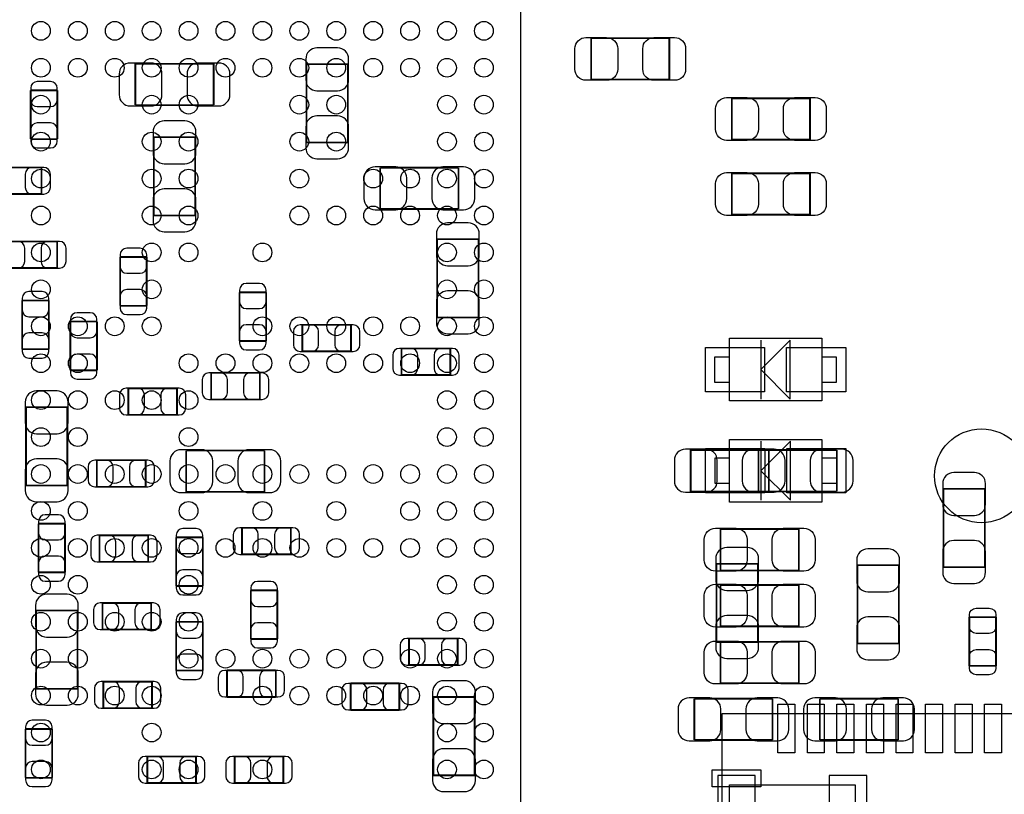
# Model space of a CAD drawing. Extents: x -31 to 84, y -5 to 52.
# Tile 5 of 14: x 27 to 40, y 15 to 25. Entities that reach past the tile are written whole.
import ezdxf

# ---------------------------------------------------------------- set-up
doc = ezdxf.new("R2010")
doc.units = 0
for name, color, linetype in [('PG_ASSEMBLY_BOTTOM', 253, 'CONTINUOUS'), ('PG_ASSEMBLY_TOP', 7, 'CONTINUOUS'), ('PIN_BOTTOM', 253, 'CONTINUOUS'), ('PIN_TOP', 7, 'CONTINUOUS')]:
    doc.layers.add(name, color=color, linetype=linetype)

msp = doc.modelspace()

# ---------------------------------------------------------------- linework, layer by layer
at = {"layer": 'PG_ASSEMBLY_BOTTOM', "const_width": 0.024892}
for points in [[(29.193998, 24.791924), (28.133802, 24.791924)], [(28.133802, 24.791924), (28.133802, 24.232108)], [(29.193998, 24.232108), (29.193998, 24.791924)], [(31.011876, 24.786082), (30.45206, 24.786082)], [(30.45206, 24.786082), (30.45206, 23.725886)], [(31.011876, 23.725886), (31.011876, 24.786082)], [(27.075892, 24.432006), (26.71572, 24.432006)], [(26.71572, 24.432006), (26.71572, 23.772114)], [(27.075892, 23.772114), (27.075892, 24.432006)], [(28.133802, 24.232108), (29.193998, 24.232108)], [(26.71572, 23.772114), (27.075892, 23.772114)], [(28.383992, 23.797514), (28.383992, 22.737318)], [(28.943808, 23.797514), (28.383992, 23.797514)], [(28.943808, 22.737318), (28.943808, 23.797514)], [(30.45206, 23.725886), (31.011876, 23.725886)], [(26.862278, 23.388574), (26.202386, 23.388574)], [(26.862278, 23.028402), (26.862278, 23.388574)], [(32.509714, 23.386288), (31.449518, 23.386288)], [(31.449518, 23.386288), (31.449518, 22.826472)], [(32.509714, 22.826472), (32.509714, 23.386288)], [(26.202386, 23.028402), (26.862278, 23.028402)], [(31.449518, 22.826472), (32.509714, 22.826472)], [(28.383992, 22.737318), (28.943808, 22.737318)], [(32.221424, 22.417786), (32.221424, 21.35759)], [(32.78124, 22.417786), (32.221424, 22.417786)], [(32.78124, 21.35759), (32.78124, 22.417786)], [(27.075638, 22.386544), (26.415746, 22.386544)], [(27.075638, 22.026372), (27.075638, 22.386544)], [(28.286964, 22.175216), (27.926792, 22.175216)], [(27.926792, 22.175216), (27.926792, 21.515324)], [(28.286964, 21.515324), (28.286964, 22.175216)], [(26.415746, 22.026372), (27.075638, 22.026372)], [(29.544772, 21.69795), (29.544772, 21.038058)], [(29.904944, 21.69795), (29.544772, 21.69795)], [(29.904944, 21.038058), (29.904944, 21.69795)], [(26.961592, 21.587968), (26.60142, 21.587968)], [(26.60142, 21.587968), (26.60142, 20.928076)], [(26.961592, 20.928076), (26.961592, 21.587968)], [(27.926792, 21.515324), (28.286964, 21.515324)], [(32.221424, 21.35759), (32.78124, 21.35759)], [(27.253184, 21.30171), (27.253184, 20.641818)], [(27.613356, 21.30171), (27.253184, 21.30171)], [(27.613356, 20.641818), (27.613356, 21.30171)], [(31.054548, 21.258022), (30.394656, 21.258022)], [(30.394656, 21.258022), (30.394656, 20.89785)], [(31.054548, 20.89785), (31.054548, 21.258022)], [(26.60142, 20.928076), (26.961592, 20.928076)], [(29.544772, 21.038058), (29.904944, 21.038058)], [(32.398716, 20.938236), (31.738824, 20.938236)], [(31.738824, 20.938236), (31.738824, 20.578064)], [(32.398716, 20.578064), (32.398716, 20.938236)], [(30.394656, 20.89785), (31.054548, 20.89785)], [(27.253184, 20.641818), (27.613356, 20.641818)], [(29.8196, 20.606766), (29.159708, 20.606766)], [(29.159708, 20.606766), (29.159708, 20.246594)], [(29.8196, 20.246594), (29.8196, 20.606766)], [(31.738824, 20.578064), (32.398716, 20.578064)], [(28.697428, 20.398486), (28.037536, 20.398486)], [(28.037536, 20.398486), (28.037536, 20.038314)], [(28.697428, 20.038314), (28.697428, 20.398486)], [(27.213052, 20.142962), (26.653236, 20.142962)], [(26.653236, 20.142962), (26.653236, 19.082766)], [(27.213052, 19.082766), (27.213052, 20.142962)], [(29.159708, 20.246594), (29.8196, 20.246594)], [(28.037536, 20.038314), (28.697428, 20.038314)], [(29.882846, 19.555968), (28.82265, 19.555968)], [(28.82265, 19.555968), (28.82265, 18.996152)], [(29.882846, 18.996152), (29.882846, 19.555968)], [(35.653726, 19.562064), (35.653726, 19.002248), (36.713922, 19.002248), (36.713922, 19.562064), (35.653726, 19.562064)], [(37.63391, 19.562064), (36.573714, 19.562064)], [(36.573714, 19.562064), (36.573714, 19.002248)], [(37.63391, 19.002248), (37.63391, 19.562064)], [(28.272486, 19.425666), (27.612594, 19.425666)], [(27.612594, 19.425666), (27.612594, 19.065494)], [(28.272486, 19.065494), (28.272486, 19.425666)], [(26.653236, 19.082766), (27.213052, 19.082766)], [(27.612594, 19.065494), (28.272486, 19.065494)], [(28.82265, 18.996152), (29.882846, 18.996152)], [(36.573714, 19.002248), (37.63391, 19.002248)], [(39.0779, 17.977866), (39.637716, 17.977866), (39.637716, 19.038062), (39.0779, 19.038062), (39.0779, 17.977866)], [(27.181556, 18.56613), (26.821384, 18.56613)], [(26.821384, 18.56613), (26.821384, 17.906238)], [(27.181556, 17.906238), (27.181556, 18.56613)], [(28.308046, 18.40865), (27.648154, 18.40865)], [(27.648154, 18.40865), (27.648154, 18.048478)], [(28.308046, 18.048478), (28.308046, 18.40865)], [(30.238446, 18.51025), (29.578554, 18.51025)], [(29.578554, 18.51025), (29.578554, 18.150078)], [(30.238446, 18.150078), (30.238446, 18.51025)], [(28.687014, 18.38071), (28.687014, 17.720818)], [(29.047186, 18.38071), (28.687014, 18.38071)], [(29.047186, 17.720818), (29.047186, 18.38071)], [(29.578554, 18.150078), (30.238446, 18.150078)], [(27.648154, 18.048478), (28.308046, 18.048478)], [(36.563808, 18.022062), (36.003992, 18.022062)], [(36.003992, 18.022062), (36.003992, 16.961866)], [(36.563808, 16.961866), (36.563808, 18.022062)], [(38.47338, 18.003266), (37.913564, 18.003266)], [(37.913564, 18.003266), (37.913564, 16.94307)], [(38.47338, 16.94307), (38.47338, 18.003266)], [(26.821384, 17.906238), (27.181556, 17.906238)], [(28.687014, 17.720818), (29.047186, 17.720818)], [(30.056836, 17.663922), (29.696664, 17.663922)], [(29.696664, 17.663922), (29.696664, 17.00403)], [(30.056836, 17.00403), (30.056836, 17.663922)], [(28.347416, 17.492726), (27.687524, 17.492726)], [(27.687524, 17.492726), (27.687524, 17.132554)], [(28.347416, 17.132554), (28.347416, 17.492726)], [(27.350974, 17.389602), (26.791158, 17.389602)], [(26.791158, 17.389602), (26.791158, 16.329406)], [(27.350974, 16.329406), (27.350974, 17.389602)], [(28.687014, 17.23771), (28.687014, 16.577818)], [(29.047186, 17.23771), (28.687014, 17.23771)], [(29.047186, 16.577818), (29.047186, 17.23771)], [(27.687524, 17.132554), (28.347416, 17.132554)], [(29.696664, 17.00403), (30.056836, 17.00403)], [(32.499046, 17.01165), (31.839154, 17.01165)], [(31.839154, 17.01165), (31.839154, 16.651478)], [(32.499046, 16.651478), (32.499046, 17.01165)], [(36.003992, 16.961866), (36.563808, 16.961866)], [(37.913564, 16.94307), (38.47338, 16.94307)], [(28.687014, 16.577818), (29.047186, 16.577818)], [(30.035246, 16.57985), (29.375354, 16.57985)], [(29.375354, 16.57985), (29.375354, 16.219678)], [(30.035246, 16.219678), (30.035246, 16.57985)], [(31.839154, 16.651478), (32.499046, 16.651478)], [(28.358846, 16.42745), (27.698954, 16.42745)], [(27.698954, 16.42745), (27.698954, 16.067278)], [(28.358846, 16.067278), (28.358846, 16.42745)], [(31.709106, 16.403574), (31.049214, 16.403574)], [(31.049214, 16.403574), (31.049214, 16.043402)], [(31.709106, 16.043402), (31.709106, 16.403574)], [(26.791158, 16.329406), (27.350974, 16.329406)], [(29.375354, 16.219678), (30.035246, 16.219678)], [(32.168592, 16.218662), (32.168592, 15.158466)], [(32.728408, 16.218662), (32.168592, 16.218662)], [(32.728408, 15.158466), (32.728408, 16.218662)], [(36.763198, 16.197072), (35.703002, 16.197072)], [(35.703002, 16.197072), (35.703002, 15.637256)], [(36.763198, 15.637256), (36.763198, 16.197072)], [(38.464998, 16.197072), (37.404802, 16.197072)], [(37.404802, 16.197072), (37.404802, 15.637256)], [(38.464998, 15.637256), (38.464998, 16.197072)], [(27.698954, 16.067278), (28.358846, 16.067278)], [(31.049214, 16.043402), (31.709106, 16.043402)], [(26.645616, 15.785338), (26.645616, 15.125446)], [(27.005788, 15.785338), (26.645616, 15.785338)], [(27.005788, 15.125446), (27.005788, 15.785338)], [(35.703002, 15.637256), (36.763198, 15.637256)], [(37.404802, 15.637256), (38.464998, 15.637256)], [(28.955238, 15.41399), (28.295346, 15.41399)], [(28.295346, 15.41399), (28.295346, 15.053818)], [(28.955238, 15.053818), (28.955238, 15.41399)], [(30.13837, 15.41399), (29.478478, 15.41399)], [(29.478478, 15.41399), (29.478478, 15.053818)], [(30.13837, 15.053818), (30.13837, 15.41399)], [(26.645616, 15.125446), (27.005788, 15.125446)], [(32.168592, 15.158466), (32.728408, 15.158466)], [(28.295346, 15.053818), (28.955238, 15.053818)], [(29.478478, 15.053818), (30.13837, 15.053818)]]:
    msp.add_lwpolyline(points, dxfattribs=at)
at = {"layer": 'PG_ASSEMBLY_BOTTOM'}
msp.add_lwpolyline([(36.179506, 11.12901), (36.179506, 15.03045), (37.881306, 15.03045), (37.881306, 11.12901)], close=True, dxfattribs=at)
at = {"layer": 'PG_ASSEMBLY_TOP'}
for points in [[(33.354518, 11.738102), (33.354518, 25.738074)], [(36.178998, 20.227036), (36.178998, 21.07692)], [(36.178998, 21.07692), (37.429186, 21.07692)], [(37.429186, 21.07692), (37.429186, 20.227036)], [(36.604194, 21.052028), (36.604194, 20.251928)], [(37.00399, 21.052028), (36.604194, 20.651978)], [(37.00399, 20.251928), (37.00399, 21.052028)], [(36.178998, 20.821904), (35.9791, 20.821904)], [(35.9791, 20.821904), (35.9791, 20.482052)], [(36.178998, 20.482052), (36.178998, 20.821904)], [(37.629084, 20.821904), (37.429186, 20.821904)], [(37.429186, 20.821904), (37.429186, 20.482052)], [(37.629084, 20.482052), (37.629084, 20.821904)], [(36.604194, 20.651978), (37.00399, 20.251928)], [(35.9791, 20.482052), (36.178998, 20.482052)], [(37.429186, 20.482052), (37.629084, 20.482052)], [(37.429186, 20.227036), (36.178998, 20.227036)], [(36.181792, 18.85696), (36.181792, 19.706844)], [(36.181792, 19.706844), (37.43198, 19.706844)], [(36.606988, 19.681952), (36.606988, 18.881852)], [(37.006784, 19.681952), (36.606988, 19.281902)], [(37.006784, 18.881852), (37.006784, 19.681952)], [(37.43198, 19.706844), (37.43198, 18.85696)], [(36.181792, 19.451828), (35.981894, 19.451828)], [(35.981894, 19.451828), (35.981894, 19.111976)], [(36.181792, 19.111976), (36.181792, 19.451828)], [(37.631878, 19.451828), (37.43198, 19.451828)], [(37.43198, 19.451828), (37.43198, 19.111976)], [(37.631878, 19.111976), (37.631878, 19.451828)], [(36.606988, 19.281902), (37.006784, 18.881852)], [(35.981894, 19.111976), (36.181792, 19.111976)], [(37.43198, 19.111976), (37.631878, 19.111976)], [(37.43198, 18.85696), (36.181792, 18.85696)], [(36.074604, 15.992602), (36.074604, 9.840722)], [(42.226484, 15.992602), (36.074604, 15.992602)]]:
    msp.add_lwpolyline(points, dxfattribs=at)
at = {"layer": 'PG_ASSEMBLY_TOP', "const_width": 0.024892}
for points in [[(34.306002, 25.137872), (35.366198, 25.137872)], [(34.306002, 24.578056), (34.306002, 25.137872)], [(35.366198, 25.137872), (35.366198, 24.578056)], [(35.366198, 24.578056), (34.306002, 24.578056)], [(36.211002, 24.325072), (37.271198, 24.325072)], [(36.211002, 23.765256), (36.211002, 24.325072)], [(37.271198, 24.325072), (37.271198, 23.765256)], [(37.271198, 23.765256), (36.211002, 23.765256)], [(36.211002, 23.309072), (37.271198, 23.309072)], [(36.211002, 22.749256), (36.211002, 23.309072)], [(37.271198, 23.309072), (37.271198, 22.749256)], [(37.271198, 22.749256), (36.211002, 22.749256)], [(36.058602, 18.49247), (37.118798, 18.49247)], [(36.058602, 17.932654), (36.058602, 18.49247)], [(37.118798, 18.49247), (37.118798, 17.932654)], [(37.118798, 17.932654), (36.058602, 17.932654)], [(36.058602, 17.735804), (37.118798, 17.735804)], [(36.058602, 17.175988), (36.058602, 17.735804)], [(37.118798, 17.735804), (37.118798, 17.175988)], [(39.429182, 16.64081), (39.429182, 17.300702)], [(39.429182, 17.300702), (39.789354, 17.300702)], [(39.789354, 17.300702), (39.789354, 16.64081)], [(37.118798, 17.175988), (36.058602, 17.175988)], [(36.058602, 16.966184), (37.118798, 16.966184)], [(36.058602, 16.406368), (36.058602, 16.966184)], [(37.118798, 16.966184), (37.118798, 16.406368)], [(39.789354, 16.64081), (39.429182, 16.64081)], [(37.118798, 16.406368), (36.058602, 16.406368)]]:
    msp.add_lwpolyline(points, dxfattribs=at)
at = {"layer": 'PIN_BOTTOM'}
for points in [[(30.4419, 24.855932), (30.4419, 24.576024, 0.414846), (30.592014, 24.42591), (30.871922, 24.42591, 0.414846), (31.022036, 24.576024), (31.022036, 24.855932, 0.414846), (30.871922, 25.006046), (30.592014, 25.006046, 0.414846)], [(28.063952, 24.221948), (28.34386, 24.221948, 0.414846), (28.493974, 24.372062), (28.493974, 24.65197, 0.414846), (28.34386, 24.802084), (28.063952, 24.802084, 0.414846), (27.913838, 24.65197), (27.913838, 24.372062, 0.414846)], [(29.263848, 24.802084), (28.98394, 24.802084, 0.414846), (28.833826, 24.65197), (28.833826, 24.372062, 0.414846), (28.98394, 24.221948), (29.263848, 24.221948, 0.414846), (29.413962, 24.372062), (29.413962, 24.65197, 0.414846)], [(26.71572, 24.461978), (26.71572, 24.301958, 0.413587), (26.80589, 24.212042), (26.985722, 24.212042, 0.413587), (27.075892, 24.301958), (27.075892, 24.461978, 0.413587), (26.985722, 24.551894), (26.80589, 24.551894, 0.413587)], [(28.373832, 23.867364), (28.373832, 23.587456, 0.414846), (28.523946, 23.437342), (28.803854, 23.437342, 0.414846), (28.953968, 23.587456), (28.953968, 23.867364, 0.414846), (28.803854, 24.017478), (28.523946, 24.017478, 0.414846)], [(31.022036, 23.656036), (31.022036, 23.935944, 0.414846), (30.871922, 24.086058), (30.592014, 24.086058, 0.414846), (30.4419, 23.935944), (30.4419, 23.656036, 0.414846), (30.592014, 23.505922), (30.871922, 23.505922, 0.414846)], [(27.075892, 23.742142), (27.075892, 23.902162, 0.413587), (26.985722, 23.992078), (26.80589, 23.992078, 0.413587), (26.71572, 23.902162), (26.71572, 23.742142, 0.413587), (26.80589, 23.652226), (26.985722, 23.652226, 0.413587)], [(26.89225, 23.388574), (26.73223, 23.388574, 0.413587), (26.642314, 23.298404), (26.642314, 23.118572, 0.413587), (26.73223, 23.028402), (26.89225, 23.028402, 0.413587), (26.982166, 23.118572), (26.982166, 23.298404, 0.413587)], [(31.379668, 22.816312), (31.659576, 22.816312, 0.414846), (31.80969, 22.966426), (31.80969, 23.246334, 0.414846), (31.659576, 23.396448), (31.379668, 23.396448, 0.414846), (31.229554, 23.246334), (31.229554, 22.966426, 0.414846)], [(32.579564, 23.396448), (32.299656, 23.396448, 0.414846), (32.149542, 23.246334), (32.149542, 22.966426, 0.414846), (32.299656, 22.816312), (32.579564, 22.816312, 0.414846), (32.729678, 22.966426), (32.729678, 23.246334, 0.414846)], [(28.953968, 22.667468), (28.953968, 22.947376, 0.414846), (28.803854, 23.09749), (28.523946, 23.09749, 0.414846), (28.373832, 22.947376), (28.373832, 22.667468, 0.414846), (28.523946, 22.517354), (28.803854, 22.517354, 0.414846)], [(32.211264, 22.487636), (32.211264, 22.207728, 0.414846), (32.361378, 22.057614), (32.641286, 22.057614, 0.414846), (32.7914, 22.207728), (32.7914, 22.487636, 0.414846), (32.641286, 22.63775), (32.361378, 22.63775, 0.414846)], [(26.385774, 22.026372), (26.545794, 22.026372, 0.413587), (26.63571, 22.116542), (26.63571, 22.296374, 0.413587), (26.545794, 22.386544), (26.385774, 22.386544, 0.413587), (26.295858, 22.296374), (26.295858, 22.116542, 0.413587)], [(27.10561, 22.386544), (26.94559, 22.386544, 0.413587), (26.855674, 22.296374), (26.855674, 22.116542, 0.413587), (26.94559, 22.026372), (27.10561, 22.026372, 0.413587), (27.195526, 22.116542), (27.195526, 22.296374, 0.413587)], [(27.926792, 22.205188), (27.926792, 22.045168, 0.413587), (28.016962, 21.955252), (28.196794, 21.955252, 0.413587), (28.286964, 22.045168), (28.286964, 22.205188, 0.413587), (28.196794, 22.295104), (28.016962, 22.295104, 0.413587)], [(29.544772, 21.727922), (29.544772, 21.567902, 0.413587), (29.634942, 21.477986), (29.814774, 21.477986, 0.413587), (29.904944, 21.567902), (29.904944, 21.727922, 0.413587), (29.814774, 21.817838), (29.634942, 21.817838, 0.413587)], [(26.60142, 21.61794), (26.60142, 21.45792, 0.413587), (26.69159, 21.368004), (26.871422, 21.368004, 0.413587), (26.961592, 21.45792), (26.961592, 21.61794, 0.413587), (26.871422, 21.707856), (26.69159, 21.707856, 0.413587)], [(28.286964, 21.485352), (28.286964, 21.645372, 0.413587), (28.196794, 21.735288), (28.016962, 21.735288, 0.413587), (27.926792, 21.645372), (27.926792, 21.485352, 0.413587), (28.016962, 21.395436), (28.196794, 21.395436, 0.413587)], [(32.7914, 21.28774), (32.7914, 21.567648, 0.414846), (32.641286, 21.717762), (32.361378, 21.717762, 0.414846), (32.211264, 21.567648), (32.211264, 21.28774, 0.414846), (32.361378, 21.137626), (32.641286, 21.137626, 0.414846)], [(27.253184, 21.331682), (27.253184, 21.171662, 0.413587), (27.343354, 21.081746), (27.523186, 21.081746, 0.413587), (27.613356, 21.171662), (27.613356, 21.331682, 0.413587), (27.523186, 21.421598), (27.343354, 21.421598, 0.413587)], [(29.904944, 21.008086), (29.904944, 21.168106, 0.413587), (29.814774, 21.258022), (29.634942, 21.258022, 0.413587), (29.544772, 21.168106), (29.544772, 21.008086, 0.413587), (29.634942, 20.91817), (29.814774, 20.91817, 0.413587)], [(30.364684, 20.89785), (30.524704, 20.89785, 0.413587), (30.61462, 20.98802), (30.61462, 21.167852, 0.413587), (30.524704, 21.258022), (30.364684, 21.258022, 0.413587), (30.274768, 21.167852), (30.274768, 20.98802, 0.413587)], [(31.08452, 21.258022), (30.9245, 21.258022, 0.413587), (30.834584, 21.167852), (30.834584, 20.98802, 0.413587), (30.9245, 20.89785), (31.08452, 20.89785, 0.413587), (31.174436, 20.98802), (31.174436, 21.167852, 0.413587)], [(26.961592, 20.898104), (26.961592, 21.058124, 0.413587), (26.871422, 21.14804), (26.69159, 21.14804, 0.413587), (26.60142, 21.058124), (26.60142, 20.898104, 0.413587), (26.69159, 20.808188), (26.871422, 20.808188, 0.413587)], [(31.708852, 20.578064), (31.868872, 20.578064, 0.413587), (31.958788, 20.668234), (31.958788, 20.848066, 0.413587), (31.868872, 20.938236), (31.708852, 20.938236, 0.413587), (31.618936, 20.848066), (31.618936, 20.668234, 0.413587)], [(32.428688, 20.938236), (32.268668, 20.938236, 0.413587), (32.178752, 20.848066), (32.178752, 20.668234, 0.413587), (32.268668, 20.578064), (32.428688, 20.578064, 0.413587), (32.518604, 20.668234), (32.518604, 20.848066, 0.413587)], [(27.613356, 20.611846), (27.613356, 20.771866, 0.413587), (27.523186, 20.861782), (27.343354, 20.861782, 0.413587), (27.253184, 20.771866), (27.253184, 20.611846, 0.413587), (27.343354, 20.52193), (27.523186, 20.52193, 0.413587)], [(29.129736, 20.246594), (29.289756, 20.246594, 0.413587), (29.379672, 20.336764), (29.379672, 20.516596, 0.413587), (29.289756, 20.606766), (29.129736, 20.606766, 0.413587), (29.03982, 20.516596), (29.03982, 20.336764, 0.413587)], [(29.849572, 20.606766), (29.689552, 20.606766, 0.413587), (29.599636, 20.516596), (29.599636, 20.336764, 0.413587), (29.689552, 20.246594), (29.849572, 20.246594, 0.413587), (29.939488, 20.336764), (29.939488, 20.516596, 0.413587)], [(26.643076, 20.212812), (26.643076, 19.932904, 0.414846), (26.79319, 19.78279), (27.073098, 19.78279, 0.414846), (27.223212, 19.932904), (27.223212, 20.212812, 0.414846), (27.073098, 20.362926), (26.79319, 20.362926, 0.414846)], [(28.007564, 20.038314), (28.167584, 20.038314, 0.413587), (28.2575, 20.128484), (28.2575, 20.308316, 0.413587), (28.167584, 20.398486), (28.007564, 20.398486, 0.413587), (27.917648, 20.308316), (27.917648, 20.128484, 0.413587)], [(28.7274, 20.398486), (28.56738, 20.398486, 0.413587), (28.477464, 20.308316), (28.477464, 20.128484, 0.413587), (28.56738, 20.038314), (28.7274, 20.038314, 0.413587), (28.817316, 20.128484), (28.817316, 20.308316, 0.413587)], [(28.7528, 18.985992), (29.032708, 18.985992, 0.414846), (29.182822, 19.136106), (29.182822, 19.416014, 0.414846), (29.032708, 19.566128), (28.7528, 19.566128, 0.414846), (28.602686, 19.416014), (28.602686, 19.136106, 0.414846)], [(29.952696, 19.566128), (29.672788, 19.566128, 0.414846), (29.522674, 19.416014), (29.522674, 19.136106, 0.414846), (29.672788, 18.985992), (29.952696, 18.985992, 0.414846), (30.10281, 19.136106), (30.10281, 19.416014, 0.414846)], [(35.583876, 18.992088), (35.863784, 18.992088, 0.414846), (36.013898, 19.142202), (36.013898, 19.42211, 0.414846), (35.863784, 19.572224), (35.583876, 19.572224, 0.414846), (35.433762, 19.42211), (35.433762, 19.142202, 0.414846)], [(36.783772, 19.572224), (36.503864, 19.572224, 0.414846), (36.35375, 19.42211), (36.35375, 19.142202, 0.414846), (36.503864, 18.992088), (36.783772, 18.992088, 0.414846), (36.933886, 19.142202), (36.933886, 19.42211, 0.414846)], [(36.503864, 18.992088), (36.783772, 18.992088, 0.414846), (36.933886, 19.142202), (36.933886, 19.42211, 0.414846), (36.783772, 19.572224), (36.503864, 19.572224, 0.414846), (36.35375, 19.42211), (36.35375, 19.142202, 0.414846)], [(37.70376, 19.572224), (37.423852, 19.572224, 0.414846), (37.273738, 19.42211), (37.273738, 19.142202, 0.414846), (37.423852, 18.992088), (37.70376, 18.992088, 0.414846), (37.853874, 19.142202), (37.853874, 19.42211, 0.414846)], [(27.223212, 19.012916), (27.223212, 19.292824, 0.414846), (27.073098, 19.442938), (26.79319, 19.442938, 0.414846), (26.643076, 19.292824), (26.643076, 19.012916, 0.414846), (26.79319, 18.862802), (27.073098, 18.862802, 0.414846)], [(27.582622, 19.065494), (27.742642, 19.065494, 0.413587), (27.832558, 19.155664), (27.832558, 19.335496, 0.413587), (27.742642, 19.425666), (27.582622, 19.425666, 0.413587), (27.492706, 19.335496), (27.492706, 19.155664, 0.413587)], [(28.302458, 19.425666), (28.142438, 19.425666, 0.413587), (28.052522, 19.335496), (28.052522, 19.155664, 0.413587), (28.142438, 19.065494), (28.302458, 19.065494, 0.413587), (28.392374, 19.155664), (28.392374, 19.335496, 0.413587)], [(39.06774, 19.107912), (39.06774, 18.828004, 0.414846), (39.217854, 18.67789), (39.497762, 18.67789, 0.414846), (39.647876, 18.828004), (39.647876, 19.107912, 0.414846), (39.497762, 19.258026), (39.217854, 19.258026, 0.414846)], [(26.821384, 18.596102), (26.821384, 18.436082, 0.413587), (26.911554, 18.346166), (27.091386, 18.346166, 0.413587), (27.181556, 18.436082), (27.181556, 18.596102, 0.413587), (27.091386, 18.686018), (26.911554, 18.686018, 0.413587)], [(27.618182, 18.048478), (27.778202, 18.048478, 0.413587), (27.868118, 18.138648), (27.868118, 18.31848, 0.413587), (27.778202, 18.40865), (27.618182, 18.40865, 0.413587), (27.528266, 18.31848), (27.528266, 18.138648, 0.413587)], [(28.338018, 18.40865), (28.177998, 18.40865, 0.413587), (28.088082, 18.31848), (28.088082, 18.138648, 0.413587), (28.177998, 18.048478), (28.338018, 18.048478, 0.413587), (28.427934, 18.138648), (28.427934, 18.31848, 0.413587)], [(28.687014, 18.410682), (28.687014, 18.250662, 0.413587), (28.777184, 18.160746), (28.957016, 18.160746, 0.413587), (29.047186, 18.250662), (29.047186, 18.410682, 0.413587), (28.957016, 18.500598), (28.777184, 18.500598, 0.413587)], [(29.548582, 18.150078), (29.708602, 18.150078, 0.413587), (29.798518, 18.240248), (29.798518, 18.42008, 0.413587), (29.708602, 18.51025), (29.548582, 18.51025, 0.413587), (29.458666, 18.42008), (29.458666, 18.240248, 0.413587)], [(30.268418, 18.51025), (30.108398, 18.51025, 0.413587), (30.018482, 18.42008), (30.018482, 18.240248, 0.413587), (30.108398, 18.150078), (30.268418, 18.150078, 0.413587), (30.358334, 18.240248), (30.358334, 18.42008, 0.413587)], [(39.647876, 17.908016), (39.647876, 18.187924, 0.414846), (39.497762, 18.338038), (39.217854, 18.338038, 0.414846), (39.06774, 18.187924), (39.06774, 17.908016, 0.414846), (39.217854, 17.757902), (39.497762, 17.757902, 0.414846)], [(35.993832, 18.091912), (35.993832, 17.812004, 0.414846), (36.143946, 17.66189), (36.423854, 17.66189, 0.414846), (36.573968, 17.812004), (36.573968, 18.091912, 0.414846), (36.423854, 18.242026), (36.143946, 18.242026, 0.414846)], [(37.903404, 18.073116), (37.903404, 17.793208, 0.414846), (38.053518, 17.643094), (38.333426, 17.643094, 0.414846), (38.48354, 17.793208), (38.48354, 18.073116, 0.414846), (38.333426, 18.22323), (38.053518, 18.22323, 0.414846)], [(27.181556, 17.876266), (27.181556, 18.036286, 0.413587), (27.091386, 18.126202), (26.911554, 18.126202, 0.413587), (26.821384, 18.036286), (26.821384, 17.876266, 0.413587), (26.911554, 17.78635), (27.091386, 17.78635, 0.413587)], [(29.047186, 17.690846), (29.047186, 17.850866, 0.413587), (28.957016, 17.940782), (28.777184, 17.940782, 0.413587), (28.687014, 17.850866), (28.687014, 17.690846, 0.413587), (28.777184, 17.60093), (28.957016, 17.60093, 0.413587)], [(29.696664, 17.693894), (29.696664, 17.533874, 0.413587), (29.786834, 17.443958), (29.966666, 17.443958, 0.413587), (30.056836, 17.533874), (30.056836, 17.693894, 0.413587), (29.966666, 17.78381), (29.786834, 17.78381, 0.413587)], [(26.780998, 17.459452), (26.780998, 17.179544, 0.414846), (26.931112, 17.02943), (27.21102, 17.02943, 0.414846), (27.361134, 17.179544), (27.361134, 17.459452, 0.414846), (27.21102, 17.609566), (26.931112, 17.609566, 0.414846)], [(27.657552, 17.132554), (27.817572, 17.132554, 0.413587), (27.907488, 17.222724), (27.907488, 17.402556, 0.413587), (27.817572, 17.492726), (27.657552, 17.492726, 0.413587), (27.567636, 17.402556), (27.567636, 17.222724, 0.413587)], [(28.377388, 17.492726), (28.217368, 17.492726, 0.413587), (28.127452, 17.402556), (28.127452, 17.222724, 0.413587), (28.217368, 17.132554), (28.377388, 17.132554, 0.413587), (28.467304, 17.222724), (28.467304, 17.402556, 0.413587)], [(28.687014, 17.267682), (28.687014, 17.107662, 0.413587), (28.777184, 17.017746), (28.957016, 17.017746, 0.413587), (29.047186, 17.107662), (29.047186, 17.267682, 0.413587), (28.957016, 17.357598), (28.777184, 17.357598, 0.413587)], [(30.056836, 16.974058), (30.056836, 17.134078, 0.413587), (29.966666, 17.223994), (29.786834, 17.223994, 0.413587), (29.696664, 17.134078), (29.696664, 16.974058, 0.413587), (29.786834, 16.884142), (29.966666, 16.884142, 0.413587)], [(36.573968, 16.892016), (36.573968, 17.171924, 0.414846), (36.423854, 17.322038), (36.143946, 17.322038, 0.414846), (35.993832, 17.171924), (35.993832, 16.892016, 0.414846), (36.143946, 16.741902), (36.423854, 16.741902, 0.414846)], [(38.48354, 16.87322), (38.48354, 17.153128, 0.414846), (38.333426, 17.303242), (38.053518, 17.303242, 0.414846), (37.903404, 17.153128), (37.903404, 16.87322, 0.414846), (38.053518, 16.723106), (38.333426, 16.723106, 0.414846)], [(31.809182, 16.651478), (31.969202, 16.651478, 0.413587), (32.059118, 16.741648), (32.059118, 16.92148, 0.413587), (31.969202, 17.01165), (31.809182, 17.01165, 0.413587), (31.719266, 16.92148), (31.719266, 16.741648, 0.413587)], [(32.529018, 17.01165), (32.368998, 17.01165, 0.413587), (32.279082, 16.92148), (32.279082, 16.741648, 0.413587), (32.368998, 16.651478), (32.529018, 16.651478, 0.413587), (32.618934, 16.741648), (32.618934, 16.92148, 0.413587)], [(27.361134, 16.259556), (27.361134, 16.539464, 0.414846), (27.21102, 16.689578), (26.931112, 16.689578, 0.414846), (26.780998, 16.539464), (26.780998, 16.259556, 0.414846), (26.931112, 16.109442), (27.21102, 16.109442, 0.414846)], [(29.047186, 16.547846), (29.047186, 16.707866, 0.413587), (28.957016, 16.797782), (28.777184, 16.797782, 0.413587), (28.687014, 16.707866), (28.687014, 16.547846, 0.413587), (28.777184, 16.45793), (28.957016, 16.45793, 0.413587)], [(29.345382, 16.219678), (29.505402, 16.219678, 0.413587), (29.595318, 16.309848), (29.595318, 16.48968, 0.413587), (29.505402, 16.57985), (29.345382, 16.57985, 0.413587), (29.255466, 16.48968), (29.255466, 16.309848, 0.413587)], [(30.065218, 16.57985), (29.905198, 16.57985, 0.413587), (29.815282, 16.48968), (29.815282, 16.309848, 0.413587), (29.905198, 16.219678), (30.065218, 16.219678, 0.413587), (30.155134, 16.309848), (30.155134, 16.48968, 0.413587)], [(27.668982, 16.067278), (27.829002, 16.067278, 0.413587), (27.918918, 16.157448), (27.918918, 16.33728, 0.413587), (27.829002, 16.42745), (27.668982, 16.42745, 0.413587), (27.579066, 16.33728), (27.579066, 16.157448, 0.413587)], [(28.388818, 16.42745), (28.228798, 16.42745, 0.413587), (28.138882, 16.33728), (28.138882, 16.157448, 0.413587), (28.228798, 16.067278), (28.388818, 16.067278, 0.413587), (28.478734, 16.157448), (28.478734, 16.33728, 0.413587)], [(31.019242, 16.043402), (31.179262, 16.043402, 0.413587), (31.269178, 16.133572), (31.269178, 16.313404, 0.413587), (31.179262, 16.403574), (31.019242, 16.403574, 0.413587), (30.929326, 16.313404), (30.929326, 16.133572, 0.413587)], [(31.739078, 16.403574), (31.579058, 16.403574, 0.413587), (31.489142, 16.313404), (31.489142, 16.133572, 0.413587), (31.579058, 16.043402), (31.739078, 16.043402, 0.413587), (31.828994, 16.133572), (31.828994, 16.313404, 0.413587)], [(32.158432, 16.288512), (32.158432, 16.008604, 0.414846), (32.308546, 15.85849), (32.588454, 15.85849, 0.414846), (32.738568, 16.008604), (32.738568, 16.288512, 0.414846), (32.588454, 16.438626), (32.308546, 16.438626, 0.414846)], [(35.633152, 15.627096), (35.91306, 15.627096, 0.414846), (36.063174, 15.77721), (36.063174, 16.057118, 0.414846), (35.91306, 16.207232), (35.633152, 16.207232, 0.414846), (35.483038, 16.057118), (35.483038, 15.77721, 0.414846)], [(36.833048, 16.207232), (36.55314, 16.207232, 0.414846), (36.403026, 16.057118), (36.403026, 15.77721, 0.414846), (36.55314, 15.627096), (36.833048, 15.627096, 0.414846), (36.983162, 15.77721), (36.983162, 16.057118, 0.414846)], [(37.334952, 15.627096), (37.61486, 15.627096, 0.414846), (37.764974, 15.77721), (37.764974, 16.057118, 0.414846), (37.61486, 16.207232), (37.334952, 16.207232, 0.414846), (37.184838, 16.057118), (37.184838, 15.77721, 0.414846)], [(38.534848, 16.207232), (38.25494, 16.207232, 0.414846), (38.104826, 16.057118), (38.104826, 15.77721, 0.414846), (38.25494, 15.627096), (38.534848, 15.627096, 0.414846), (38.684962, 15.77721), (38.684962, 16.057118, 0.414846)], [(26.645616, 15.81531), (26.645616, 15.65529, 0.413587), (26.735786, 15.565374), (26.915618, 15.565374, 0.413587), (27.005788, 15.65529), (27.005788, 15.81531, 0.413587), (26.915618, 15.905226), (26.735786, 15.905226, 0.413587)], [(32.738568, 15.088616), (32.738568, 15.368524, 0.414846), (32.588454, 15.518638), (32.308546, 15.518638, 0.414846), (32.158432, 15.368524), (32.158432, 15.088616, 0.414846), (32.308546, 14.938502), (32.588454, 14.938502, 0.414846)], [(27.005788, 15.095474), (27.005788, 15.255494, 0.413587), (26.915618, 15.34541), (26.735786, 15.34541, 0.413587), (26.645616, 15.255494), (26.645616, 15.095474, 0.413587), (26.735786, 15.005558), (26.915618, 15.005558, 0.413587)], [(28.265374, 15.053818), (28.425394, 15.053818, 0.413587), (28.51531, 15.143988), (28.51531, 15.32382, 0.413587), (28.425394, 15.41399), (28.265374, 15.41399, 0.413587), (28.175458, 15.32382), (28.175458, 15.143988, 0.413587)], [(28.98521, 15.41399), (28.82519, 15.41399, 0.413587), (28.735274, 15.32382), (28.735274, 15.143988, 0.413587), (28.82519, 15.053818), (28.98521, 15.053818, 0.413587), (29.075126, 15.143988), (29.075126, 15.32382, 0.413587)], [(29.448506, 15.053818), (29.608526, 15.053818, 0.413587), (29.698442, 15.143988), (29.698442, 15.32382, 0.413587), (29.608526, 15.41399), (29.448506, 15.41399, 0.413587), (29.35859, 15.32382), (29.35859, 15.143988, 0.413587)], [(30.168342, 15.41399), (30.008322, 15.41399, 0.413587), (29.918406, 15.32382), (29.918406, 15.143988, 0.413587), (30.008322, 15.053818), (30.168342, 15.053818, 0.413587), (30.258258, 15.143988), (30.258258, 15.32382, 0.413587)]]:
    msp.add_lwpolyline(points, format="xyb", close=True, dxfattribs=at)
for points in [[(36.530026, 15.15745), (36.022026, 15.15745), (36.022026, 14.72565), (36.530026, 14.72565)], [(37.530786, 14.72565), (38.038786, 14.72565), (38.038786, 15.15745), (37.530786, 15.15745)]]:
    msp.add_lwpolyline(points, close=True, dxfattribs=at)
at = {"layer": 'PIN_TOP'}
for points in [[(34.236152, 25.148032), (34.51606, 25.148032, -0.414846), (34.666174, 24.997918), (34.666174, 24.71801, -0.414846), (34.51606, 24.567896), (34.236152, 24.567896, -0.414846), (34.086038, 24.71801), (34.086038, 24.997918, -0.414846)], [(35.436048, 24.567896), (35.15614, 24.567896, -0.414846), (35.006026, 24.71801), (35.006026, 24.997918, -0.414846), (35.15614, 25.148032), (35.436048, 25.148032, -0.414846), (35.586162, 24.997918), (35.586162, 24.71801, -0.414846)], [(36.141152, 24.335232), (36.42106, 24.335232, -0.414846), (36.571174, 24.185118), (36.571174, 23.90521, -0.414846), (36.42106, 23.755096), (36.141152, 23.755096, -0.414846), (35.991038, 23.90521), (35.991038, 24.185118, -0.414846)], [(37.341048, 23.755096), (37.06114, 23.755096, -0.414846), (36.911026, 23.90521), (36.911026, 24.185118, -0.414846), (37.06114, 24.335232), (37.341048, 24.335232, -0.414846), (37.491162, 24.185118), (37.491162, 23.90521, -0.414846)], [(36.141152, 23.319232), (36.42106, 23.319232, -0.414846), (36.571174, 23.169118), (36.571174, 22.88921, -0.414846), (36.42106, 22.739096), (36.141152, 22.739096, -0.414846), (35.991038, 22.88921), (35.991038, 23.169118, -0.414846)], [(37.341048, 22.739096), (37.06114, 22.739096, -0.414846), (36.911026, 22.88921), (36.911026, 23.169118, -0.414846), (37.06114, 23.319232), (37.341048, 23.319232, -0.414846), (37.491162, 23.169118), (37.491162, 22.88921, -0.414846)], [(35.988752, 18.50263), (36.26866, 18.50263, -0.414846), (36.418774, 18.352516), (36.418774, 18.072608, -0.414846), (36.26866, 17.922494), (35.988752, 17.922494, -0.414846), (35.838638, 18.072608), (35.838638, 18.352516, -0.414846)], [(37.188648, 17.922494), (36.90874, 17.922494, -0.414846), (36.758626, 18.072608), (36.758626, 18.352516, -0.414846), (36.90874, 18.50263), (37.188648, 18.50263, -0.414846), (37.338762, 18.352516), (37.338762, 18.072608, -0.414846)], [(35.988752, 17.745964), (36.26866, 17.745964, -0.414846), (36.418774, 17.59585), (36.418774, 17.315942, -0.414846), (36.26866, 17.165828), (35.988752, 17.165828, -0.414846), (35.838638, 17.315942), (35.838638, 17.59585, -0.414846)], [(37.188648, 17.165828), (36.90874, 17.165828, -0.414846), (36.758626, 17.315942), (36.758626, 17.59585, -0.414846), (36.90874, 17.745964), (37.188648, 17.745964, -0.414846), (37.338762, 17.59585), (37.338762, 17.315942, -0.414846)], [(39.789354, 17.330674), (39.789354, 17.170654, -0.413587), (39.699184, 17.080738), (39.519352, 17.080738, -0.413587), (39.429182, 17.170654), (39.429182, 17.330674, -0.413587), (39.519352, 17.42059), (39.699184, 17.42059, -0.413587)], [(35.988752, 16.976344), (36.26866, 16.976344, -0.414846), (36.418774, 16.82623), (36.418774, 16.546322, -0.414846), (36.26866, 16.396208), (35.988752, 16.396208, -0.414846), (35.838638, 16.546322), (35.838638, 16.82623, -0.414846)], [(37.188648, 16.396208), (36.90874, 16.396208, -0.414846), (36.758626, 16.546322), (36.758626, 16.82623, -0.414846), (36.90874, 16.976344), (37.188648, 16.976344, -0.414846), (37.338762, 16.82623), (37.338762, 16.546322, -0.414846)], [(39.429182, 16.610838), (39.429182, 16.770858, -0.413587), (39.519352, 16.860774), (39.699184, 16.860774, -0.413587), (39.789354, 16.770858), (39.789354, 16.610838, -0.413587), (39.699184, 16.520922), (39.519352, 16.520922, -0.413587)]]:
    msp.add_lwpolyline(points, format="xyb", close=True, dxfattribs=at)
for points in [[(35.854132, 20.352004), (35.854132, 20.951952), (36.654232, 20.951952), (36.654232, 20.352004)], [(36.953952, 20.352004), (36.953952, 20.951952), (37.754052, 20.951952), (37.754052, 20.352004)], [(35.856926, 18.981928), (35.856926, 19.581876), (36.657026, 19.581876), (36.657026, 18.981928)], [(36.956746, 18.981928), (36.956746, 19.581876), (37.756846, 19.581876), (37.756846, 18.981928)], [(37.064696, 16.121888), (37.064696, 15.461488), (36.836096, 15.461488), (36.836096, 16.121888)], [(37.464746, 16.121888), (37.464746, 15.461488), (37.236146, 15.461488), (37.236146, 16.121888)], [(37.864796, 16.121888), (37.864796, 15.461488), (37.636196, 15.461488), (37.636196, 16.121888)], [(38.264846, 16.121888), (38.264846, 15.461488), (38.036246, 15.461488), (38.036246, 16.121888)], [(38.664896, 16.121888), (38.664896, 15.461488), (38.436296, 15.461488), (38.436296, 16.121888)], [(39.064946, 16.121888), (39.064946, 15.461488), (38.836346, 15.461488), (38.836346, 16.121888)], [(39.464742, 16.121888), (39.464742, 15.461488), (39.236142, 15.461488), (39.236142, 16.121888)], [(39.864792, 16.121888), (39.864792, 15.461488), (39.636192, 15.461488), (39.636192, 16.121888)], [(35.945318, 15.23111), (36.605718, 15.23111), (36.605718, 15.00251), (35.945318, 15.00251)]]:
    msp.add_lwpolyline(points, close=True, dxfattribs=at)
for centre, radius in [((26.854404, 25.238202), 0.127), ((27.35453, 25.238202), 0.127), ((27.854656, 25.238202), 0.127), ((28.354528, 25.238202), 0.127), ((28.8544, 25.238202), 0.127), ((29.354526, 25.238202), 0.127), ((29.854652, 25.238202), 0.127), ((30.354524, 25.238202), 0.127), ((30.854396, 25.238202), 0.127), ((31.354522, 25.238202), 0.127), ((31.854648, 25.238202), 0.127), ((32.35452, 25.238202), 0.127), ((32.854646, 25.238202), 0.127), ((26.854404, 24.738076), 0.127), ((27.35453, 24.738076), 0.127), ((27.854656, 24.738076), 0.127), ((28.354528, 24.738076), 0.127), ((28.8544, 24.738076), 0.127), ((29.354526, 24.738076), 0.127), ((29.854652, 24.738076), 0.127), ((30.354524, 24.738076), 0.127), ((30.854396, 24.738076), 0.127), ((31.354522, 24.738076), 0.127), ((31.854648, 24.738076), 0.127), ((32.35452, 24.738076), 0.127), ((32.854646, 24.738076), 0.127), ((26.854404, 24.238204), 0.127), ((28.354528, 24.238204), 0.127), ((28.8544, 24.238204), 0.127), ((30.354524, 24.238204), 0.127), ((30.854396, 24.238204), 0.127), ((32.35452, 24.238204), 0.127), ((32.854646, 24.238204), 0.127), ((26.854404, 23.738078), 0.127), ((28.354528, 23.738078), 0.127), ((28.8544, 23.738078), 0.127), ((30.354524, 23.738078), 0.127), ((30.854396, 23.738078), 0.127), ((32.35452, 23.738078), 0.127), ((32.854646, 23.738078), 0.127), ((26.854404, 23.237952), 0.127), ((28.354528, 23.237952), 0.127), ((28.8544, 23.237952), 0.127), ((30.354524, 23.237952), 0.127), ((31.354522, 23.237952), 0.127), ((31.854648, 23.237952), 0.127), ((32.35452, 23.237952), 0.127), ((32.854646, 23.237952), 0.127), ((26.854404, 22.73808), 0.127), ((28.354528, 22.73808), 0.127), ((28.8544, 22.73808), 0.127), ((30.354524, 22.73808), 0.127), ((30.854396, 22.73808), 0.127), ((31.354522, 22.73808), 0.127), ((31.854648, 22.73808), 0.127), ((32.35452, 22.73808), 0.127), ((32.854646, 22.73808), 0.127), ((26.854404, 22.238208), 0.127), ((28.354528, 22.238208), 0.127), ((28.8544, 22.238208), 0.127), ((29.854652, 22.238208), 0.127), ((32.35452, 22.238208), 0.127), ((32.854646, 22.238208), 0.127), ((26.854404, 21.738082), 0.127), ((28.354528, 21.738082), 0.127), ((32.35452, 21.738082), 0.127), ((32.854646, 21.738082), 0.127), ((26.854404, 21.237956), 0.127), ((27.35453, 21.237956), 0.127), ((27.854656, 21.237956), 0.127), ((28.354528, 21.237956), 0.127), ((29.854652, 21.237956), 0.127), ((30.354524, 21.237956), 0.127), ((30.854396, 21.237956), 0.127), ((31.354522, 21.237956), 0.127), ((31.854648, 21.237956), 0.127), ((32.35452, 21.237956), 0.127), ((32.854646, 21.237956), 0.127), ((26.854404, 20.738084), 0.127), ((27.35453, 20.738084), 0.127), ((28.8544, 20.738084), 0.127), ((29.354526, 20.738084), 0.127), ((29.854652, 20.738084), 0.127), ((30.354524, 20.738084), 0.127), ((30.854396, 20.738084), 0.127), ((31.354522, 20.738084), 0.127), ((31.854648, 20.738084), 0.127), ((32.35452, 20.738084), 0.127), ((32.854646, 20.738084), 0.127), ((26.854404, 20.238212), 0.127), ((27.35453, 20.238212), 0.127), ((27.854656, 20.238212), 0.127), ((28.354528, 20.238212), 0.127), ((28.8544, 20.238212), 0.127), ((32.35452, 20.238212), 0.127), ((32.854646, 20.238212), 0.127), ((26.854404, 19.738086), 0.127), ((27.35453, 19.738086), 0.127), ((28.8544, 19.738086), 0.127), ((32.35452, 19.738086), 0.127), ((32.854646, 19.738086), 0.127), ((39.59352, 19.213576), 0.635), ((26.854404, 19.23796), 0.127), ((27.35453, 19.23796), 0.127), ((27.854656, 19.23796), 0.127), ((28.354528, 19.23796), 0.127), ((28.8544, 19.23796), 0.127), ((29.354526, 19.23796), 0.127), ((29.854652, 19.23796), 0.127), ((30.354524, 19.23796), 0.127), ((30.854396, 19.23796), 0.127), ((31.354522, 19.23796), 0.127), ((31.854648, 19.23796), 0.127), ((32.35452, 19.23796), 0.127), ((32.854646, 19.23796), 0.127), ((26.854404, 18.738088), 0.127), ((27.35453, 18.738088), 0.127), ((28.8544, 18.738088), 0.127), ((29.854652, 18.738088), 0.127), ((30.854396, 18.738088), 0.127), ((31.854648, 18.738088), 0.127), ((32.35452, 18.738088), 0.127), ((32.854646, 18.738088), 0.127), ((26.854404, 18.238216), 0.127), ((27.35453, 18.238216), 0.127), ((27.854656, 18.238216), 0.127), ((28.354528, 18.238216), 0.127), ((28.8544, 18.238216), 0.127), ((29.354526, 18.238216), 0.127), ((29.854652, 18.238216), 0.127), ((30.354524, 18.238216), 0.127), ((30.854396, 18.238216), 0.127), ((31.354522, 18.238216), 0.127), ((31.854648, 18.238216), 0.127), ((32.35452, 18.238216), 0.127), ((32.854646, 18.238216), 0.127), ((26.854404, 17.73809), 0.127), ((27.35453, 17.73809), 0.127), ((28.8544, 17.73809), 0.127), ((32.35452, 17.73809), 0.127), ((32.854646, 17.73809), 0.127), ((26.854404, 17.237964), 0.127), ((27.35453, 17.237964), 0.127), ((27.854656, 17.237964), 0.127), ((28.354528, 17.237964), 0.127), ((28.8544, 17.237964), 0.127), ((32.35452, 17.237964), 0.127), ((32.854646, 17.237964), 0.127), ((26.854404, 16.738092), 0.127), ((27.35453, 16.738092), 0.127), ((28.8544, 16.738092), 0.127), ((29.354526, 16.738092), 0.127), ((29.854652, 16.738092), 0.127), ((30.354524, 16.738092), 0.127), ((30.854396, 16.738092), 0.127), ((31.354522, 16.738092), 0.127), ((31.854648, 16.738092), 0.127), ((32.35452, 16.738092), 0.127), ((32.854646, 16.738092), 0.127), ((26.854404, 16.23822), 0.127), ((27.35453, 16.23822), 0.127), ((27.854656, 16.23822), 0.127), ((28.354528, 16.23822), 0.127), ((29.854652, 16.23822), 0.127), ((30.354524, 16.23822), 0.127), ((30.854396, 16.23822), 0.127), ((31.354522, 16.23822), 0.127), ((31.854648, 16.23822), 0.127), ((32.35452, 16.23822), 0.127), ((32.854646, 16.23822), 0.127), ((26.854404, 15.738094), 0.127), ((28.354528, 15.738094), 0.127), ((32.35452, 15.738094), 0.127), ((32.854646, 15.738094), 0.127), ((26.854404, 15.237968), 0.127), ((28.354528, 15.237968), 0.127), ((28.8544, 15.237968), 0.127), ((29.854652, 15.237968), 0.127), ((32.35452, 15.237968), 0.127), ((32.854646, 15.237968), 0.127)]:
    msp.add_circle(centre, radius, dxfattribs=at)

doc.saveas('drawing.dxf')
